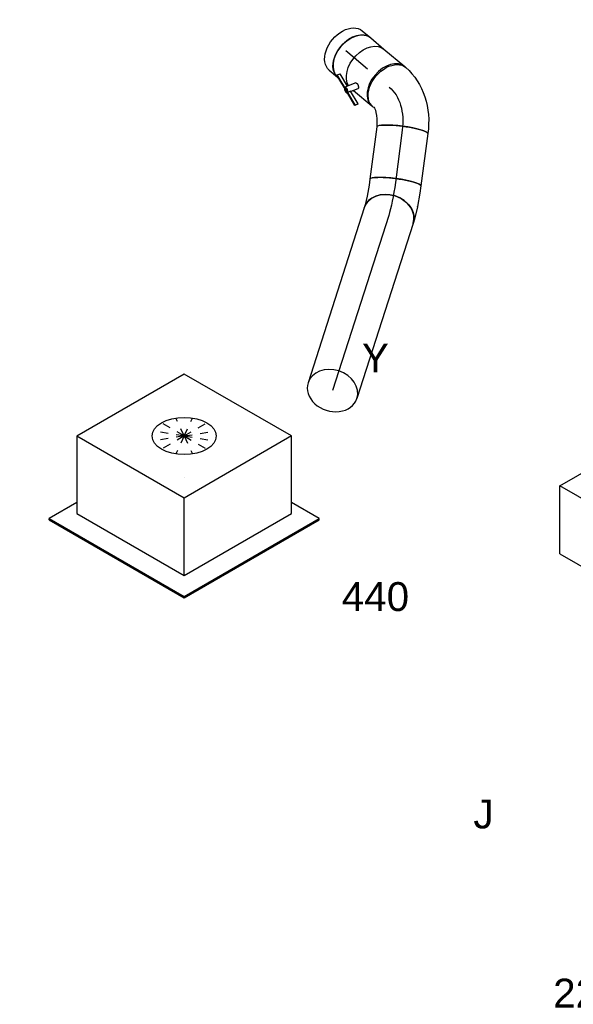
# Model space of a CAD drawing. Extents: x -257677 to 221252, y -185516 to 120782.
# Tile 2 of 171: x -99620 to -97896, y -10702 to -7635. Entities that reach past the tile are written whole.
import ezdxf
from ezdxf.enums import TextEntityAlignment as Align
from ezdxf.lldxf.tags import DXFTag

# ---------------------------------------------------------------- set-up
doc = ezdxf.new("R2010")
doc.units = 0
doc.header["$LTSCALE"] = 50
doc.linetypes.add('STREEPJES', pattern=[0.1, 0.05, -0.05])
doc.layers.get('0').update_dxf_attribs({"linetype": 'CONTINUOUS'})
for name, color, linetype in [('WL570---_RETOUR', 112, 'CONTINUOUS'), ('WL570---_RETOUR_HL', 8, 'CONTINUOUS'), ('WL570---_RETOUR_RST', 2, 'CONTINUOUS'), ('WL570---_RETOUR_RST_HL', 1, 'CONTINUOUS'), ('WL570---_TOEVOER_RST', 2, 'CONTINUOUS'), ('WL570---_TOEVOER_RST_HL', 1, 'CONTINUOUS'), ('WL5911--_D', 2, 'CONTINUOUS'), ('WM570---_RETOUR_PR', 1, 'CONTINUOUS'), ('WM570---_RETOUR_RST_PR', 1, 'CONTINUOUS'), ('WM570---_TOEVOER_RST_PR', 1, 'CONTINUOUS')]:
    doc.layers.add(name, color=color, linetype=linetype)
doc.styles.add('BURO-018', font='ARIAL.TTF', dxfattribs={"height": 63})
doc.styles.add('BURO-025', font='ARIAL.TTF', dxfattribs={"height": 125})
tags = doc.linetypes.add('CENTER2', pattern=[28.575, 19.05, -3.175, 3.175, -3.175]).pattern_tags.tags
tags[10:11] = [DXFTag(74, 4), DXFTag(75, 0), DXFTag(340, '0'), DXFTag(46, 1.0), DXFTag(50, 0.0), DXFTag(44, 0.0), DXFTag(45, 0.0)]
tags[8:9] = [DXFTag(74, 4), DXFTag(75, 0), DXFTag(340, '0'), DXFTag(46, 1.0), DXFTag(50, 0.0), DXFTag(44, 0.0), DXFTag(45, 0.0)]
tags[6:7] = [DXFTag(74, 4), DXFTag(75, 0), DXFTag(340, '0'), DXFTag(46, 1.0), DXFTag(50, 0.0), DXFTag(44, 0.0), DXFTag(45, 0.0)]
tags[4:5] = [DXFTag(74, 4), DXFTag(75, 0), DXFTag(340, '0'), DXFTag(46, 1.0), DXFTag(50, 0.0), DXFTag(44, 0.0), DXFTag(45, 0.0)]

# ---------------------------------------------------------------- blocks, each defined once
blk = doc.blocks.new('*U1993')
at = {"color": 0, "ltscale": 10}
for p, q in [((-65.5, 80, -5279), (-43.1, 80, -5279)), ((-43.1, 80, -5279), (-42.8, 80, -5279)), ((-42.8, 80, -5279), (-1.2, 78.2, -5279)), ((0, 78.1, -5279), (-1.2, 78.2, -5279)), ((0, 78.1, -5279), (35.8, 74.6, -5279)), ((35.8, 74.6, -5279), (39.3, 74.2, -5279)), ((39.3, 74.2, -5279), (53.2, 71.6, -5279)), ((-65.5, -80, -5279), (-46.4, -80, -5279)), ((-46.4, -80, -5279), (-11.8, -81.5, -5279)), ((-11.8, -81.5, -5279), (15.5, -84.1, -5279)), ((15.5, -84.1, -5279), (24.6, -85.8, -5279))]:
    blk.add_line(p, q, dxfattribs=at)
at = {"color": 0, "ltscale": 10, "extrusion": (-2.46417e-17, 8.07386e-17, -1)}
blk.add_ellipse((-65.5, 0, -5279), major_axis=(0, -80), ratio=0.159409, start_param=0, end_param=3.141593, dxfattribs=at)
at = {"color": 0, "ltscale": 10}
blk.add_ellipse((38.9, -7.1, -5279), major_axis=(-14.3, -78.7), ratio=0.802788, start_param=3.141593, end_param=6.283185, dxfattribs=at)
at = {"layer": 'WL570---_RETOUR_HL', "linetype": 'CENTER2', "extrusion": (-2.46417e-17, 8.07386e-17, -1)}
blk.add_ellipse((-90.7, -24.2, -5279), major_axis=(160, 3.9), ratio=0.14899, start_param=4.874303, end_param=5.659702, dxfattribs=at)
at = {"layer": 'WM570---_RETOUR_PR', "color": 1, "style": 'BURO-018'}
blk.add_attdef('POSNR', text='', height=90, dxfattribs=at).set_placement((0, 0), align=Align.MIDDLE)
blk = doc.blocks.new('*U1994')
at = {"color": 0, "ltscale": 10}
for p, q in [((0, 80, -5332.2), (572.8, 80, -5332.2)), ((0, -80, -5332.2), (572.8, -80, -5332.2))]:
    blk.add_line(p, q, dxfattribs=at)
at = {"color": 0, "ltscale": 10, "extrusion": (-4.92579e-17, -2.81561e-17, -1)}
blk.add_ellipse((0, 0, -5332.2), major_axis=(0, -80), ratio=0.802788, start_param=0, end_param=3.141593, dxfattribs=at)
at = {"color": 0, "ltscale": 10}
for start_param, end_param in [(3.141593, 6.283185), (0, 3.141593)]:
    blk.add_ellipse((572.8, 0, -5332.2), major_axis=(0, -80), ratio=0.802788, start_param=start_param, end_param=end_param, dxfattribs=at)
at = {"layer": 'WL570---_RETOUR_HL', "linetype": 'CENTER2'}
blk.add_line((0, 0, -5332.2), (572.8, 0, -5332.2), dxfattribs=at)
at = {"layer": 'WM570---_RETOUR_PR', "color": 1, "style": 'BURO-018'}
blk.add_attdef('POSNR', text='', height=90, dxfattribs=at).set_placement((0, 0), align=Align.MIDDLE)
blk = doc.blocks.new('*U1995')
at = {"color": 0, "ltscale": 10}
for p, q in [((0, 80, -5241.9), (164.4, 80, -5241.9)), ((0, -80, -5241.9), (164.4, -80, -5241.9))]:
    blk.add_line(p, q, dxfattribs=at)
at = {"color": 0, "ltscale": 10, "extrusion": (3.11451e-17, -2.38898e-17, -1)}
blk.add_ellipse((0, 0, -5241.9), major_axis=(0, -80), ratio=0.159409, start_param=0, end_param=3.141593, dxfattribs=at)
at = {"color": 0, "ltscale": 10}
blk.add_ellipse((164.4, 0, -5241.9), major_axis=(0, -80), ratio=0.159409, start_param=3.141593, end_param=6.283185, dxfattribs=at)
at = {"layer": 'WL570---_RETOUR_HL', "linetype": 'CENTER2'}
blk.add_line((0, 0, -5241.9), (164.4, 0, -5241.9), dxfattribs=at)
at = {"layer": 'WM570---_RETOUR_PR', "color": 1, "style": 'BURO-018'}
blk.add_attdef('POSNR', text='', height=90, dxfattribs=at).set_placement((0, 0), align=Align.MIDDLE)
blk = doc.blocks.new('*U1996')
at = {"color": 0, "ltscale": 10, "extrusion": (-1.10797e-17, 9.94589e-17, -1)}
for centre, major_axis, ratio, start_param, end_param in [((-68.3, 0, -5227.2), (0, -80), 0.673008, 0, 3.141593), ((-58.5, -158.3, -5227.2), (-69.2, 230.4), 0.882451, 0.282352, 1.280554), ((-22, -145.3, -5227.2), (-46.1, 65.5), 0.225948, 6.26996, 7.618574)]:
    blk.add_ellipse(centre, major_axis=major_axis, ratio=ratio, start_param=start_param, end_param=end_param, dxfattribs=at)
at = {"color": 0, "ltscale": 10}
blk.add_ellipse((49.1, -76.9, -5227.2), major_axis=(-67.4, -43), ratio=0.159409, start_param=3.141593, end_param=6.283185, dxfattribs=at)
at = {"layer": 'WL570---_RETOUR_HL', "linetype": 'CENTER2', "extrusion": (-1.10797e-17, 9.94589e-17, -1)}
blk.add_ellipse((-38.6, -153.8, -5227.2), major_axis=(-62.9, 147.2), ratio=0.710804, start_param=0.294983, end_param=1.342181, dxfattribs=at)
at = {"layer": 'WM570---_RETOUR_PR', "color": 1, "style": 'BURO-018'}
blk.add_attdef('POSNR', text='', height=90, dxfattribs=at).set_placement((0, 0), align=Align.MIDDLE)
blk = doc.blocks.new('*U1997')
at = {"color": 2, "ltscale": 10}
for p, q in [((-42.3, 80, -5122.5), (42.3, 80, -5122.5)), ((44.7, 79.9, -5122.5), (42.3, 80, -5122.5)), ((-41.7, -57.2, -5122.5), (-58.9, -89.1, -5122.5)), ((-102.3, -75.1, -5122.5), (-97.8, -66.7, -5122.5)), ((-42.1, -95.9, -5122.5), (-102.3, -75.1, -5122.5)), ((-102.1, -76.5, -5122.5), (-102.3, -75.1, -5122.5)), ((-41.8, -97.3, -5122.5), (-102.1, -76.5, -5122.5)), ((-54.8, -81.6, -5122.5), (-97.8, -66.7, -5122.5)), ((-37.6, -87.6, -5122.5), (-42.1, -95.9, -5122.5)), ((5.6, -102.5, -5122.5), (-37.6, -87.6, -5122.5)), ((-32.3, -80, -5122.5), (-36.5, -87.9, -5122.5)), ((-25.1, -66.7, -5122.5), (-32.3, -80, -5122.5)), ((-32.3, -80, -5122.5), (42.3, -80, -5122.5)), ((42.3, -80, -5122.5), (44.2, -80, -5122.5)), ((-42.1, -95.9, -5122.5), (-41.8, -97.3, -5122.5)), ((-41.2, -96.2, -5122.5), (-42.1, -95.9, -5122.5)), ((-41.7, -97.4, -5122.5), (-42.1, -98.2, -5122.5)), ((1.3, -112.3, -5122.5), (-41.8, -97.3, -5122.5)), ((1.1, -110.8, -5122.5), (-41.2, -96.2, -5122.5)), ((1.1, -110.8, -5122.5), (5.6, -102.5, -5122.5)), ((1.3, -112.3, -5122.5), (1.1, -110.8, -5122.5)), ((5.8, -104, -5122.5), (1.3, -112.3, -5122.5)), ((5.6, -102.5, -5122.5), (5.8, -104, -5122.5))]:
    blk.add_line(p, q, dxfattribs=at)
at = {"color": 2, "ltscale": 10, "extrusion": (0, 0, -1)}
blk.add_ellipse((-42.3, 0, -5122.5), major_axis=(0, -80), ratio=0.673008, start_param=0.200835, end_param=3.141593, dxfattribs=at)
at = {"color": 2, "ltscale": 10}
for centre, major_axis, ratio, start_param, end_param in [((42.3, 0, -5122.5), (0, -80), 0.673008, 3.141593, 6.283185), ((-50.5, -93.7, -5122.5), (-8.4, 4.53), 0.462305, 0, 3.141593), ((-50.5, -93.7, -5122.5), (-8.4, 4.53), 0.462305, 3.141593, 6.283185)]:
    blk.add_ellipse(centre, major_axis=major_axis, ratio=ratio, start_param=start_param, end_param=end_param, dxfattribs=at)
blk.add_spline([(-41.6, -57.3, -5122.5), (-41.3, -56.9, -5122.5), (-40.8, -56.6, -5122.5), (-40.3, -56.4, -5122.5), (-39.8, -56.2, -5122.5), (-39.1, -56.1, -5122.5), (-38.4, -56, -5122.5), (-37.7, -56.1, -5122.5), (-36.9, -56.2, -5122.5), (-36.1, -56.4, -5122.5), (-35.3, -56.6, -5122.5), (-34.4, -56.9, -5122.5), (-33.6, -57.3, -5122.5), (-32.7, -57.7, -5122.5), (-31.9, -58.1, -5122.5), (-31, -58.6, -5122.5), (-30.2, -59.2, -5122.5), (-29.5, -59.7, -5122.5), (-28.7, -60.3, -5122.5), (-28.1, -60.9, -5122.5), (-27.4, -61.5, -5122.5), (-26.9, -62.1, -5122.5), (-26.3, -62.8, -5122.5), (-25.9, -63.3, -5122.5), (-25.5, -63.9, -5122.5), (-25.3, -64.5, -5122.5), (-25.1, -65, -5122.5), (-24.9, -65.5, -5122.5), (-24.9, -65.9, -5122.5), (-25, -66.3, -5122.5), (-25.1, -66.7, -5122.5)], degree=3, dxfattribs=at)
at = {"layer": 'WL570---_RETOUR', "color": 1, "style": 'BURO-018'}
blk.add_attdef('I', text='', height=90, dxfattribs=at).set_placement((0, 0), align=Align.MIDDLE)
at = {"layer": 'WM570---_RETOUR_PR', "color": 1, "style": 'BURO-018'}
blk.add_attdef('POSNR', text='', height=90, dxfattribs=at).set_placement((0, 0), align=Align.MIDDLE)
blk = doc.blocks.new('*U1998')
at = {"color": 0, "ltscale": 10}
for p, q in [((0, 80, -5034.7), (54.2, 80, -5034.7)), ((0, -80, -5034.7), (4.6, -80, -5034.7)), ((37.1, -80, -5034.7), (42.6, -80, -5034.7))]:
    blk.add_line(p, q, dxfattribs=at)
at = {"color": 0, "ltscale": 10, "extrusion": (3.02277e-17, 2.5406e-17, -1)}
blk.add_ellipse((0, 0, -5034.7), major_axis=(0, -80), ratio=0.673008, start_param=0, end_param=3.141593, dxfattribs=at)
at = {"layer": 'WL570---_RETOUR_HL', "linetype": 'CENTER2'}
blk.add_line((0, 0, -5034.7), (54.2, 0, -5034.7), dxfattribs=at)
at = {"layer": 'WM570---_RETOUR_PR', "color": 1, "style": 'BURO-018'}
blk.add_attdef('POSNR', text='', height=90, dxfattribs=at).set_placement((0, 0), align=Align.MIDDLE)
blk = doc.blocks.new('*U1999')
at = {"color": 0, "ltscale": 10}
for p, q in [((0, 80, -5003.6), (34.2, 80, -5003.6)), ((0, -80, -5003.6), (34.2, -80, -5003.6))]:
    blk.add_line(p, q, dxfattribs=at)
at = {"color": 0, "ltscale": 10, "extrusion": (-4.14097e-17, 3.77099e-17, -1)}
blk.add_ellipse((0, 0, -5003.6), major_axis=(0, -80), ratio=0.673008, start_param=0, end_param=3.141593, dxfattribs=at)
at = {"color": 0, "ltscale": 10}
blk.add_ellipse((34.2, 0, -5003.6), major_axis=(0, -80), ratio=0.673008, start_param=3.141593, end_param=6.283185, dxfattribs=at)
at = {"layer": 'WL570---_RETOUR_HL', "linetype": 'CENTER2'}
blk.add_line((0, 0, -5003.6), (34.2, 0, -5003.6), dxfattribs=at)
at = {"layer": 'WM570---_RETOUR_PR', "color": 1, "style": 'BURO-018'}
blk.add_attdef('POSNR', text='', height=90, dxfattribs=at).set_placement((0, 0), align=Align.MIDDLE)
blk = doc.blocks.new('*U2172')
at = {"color": 2, "ltscale": 10}
for p, q in [((-432.7, -226.3, -6880.2), (-65.3, 410.1, -6880.2)), ((326.6, 410.1, -6880.2), (-65.3, 410.1, -6880.2)), ((-40.8, -226.3, -6880.2), (326.6, 410.1, -6880.2)), ((326.6, 410.1, -6880.2), (409.5, 266.6, -6880.2)), ((411.3, 189.1, -6880.2), (386.3, 145.9, -6880.2)), ((316.2, 24.3, -6880.2), (305, 5.1, -6880.2)), ((234.8, -116.5, -6880.2), (209.9, -159.7, -6880.2)), ((-40.8, -226.3, -6880.2), (-432.7, -226.3, -6880.2)), ((-326.6, -410.1, -6880.2), (-432.7, -226.3, -6880.2)), ((65.3, -410.1, -6880.2), (-40.8, -226.3, -6880.2)), ((139.7, -281.3, -6880.2), (65.3, -410.1, -6880.2)), ((-326.6, -410.1, -6880.2), (65.3, -410.1, -6880.2))]:
    blk.add_line(p, q, dxfattribs=at)
at = {"color": 8, "linetype": 'STREEPJES', "ltscale": 10}
for p, q in [((409.5, 266.6, -6880.2), (432.7, 226.3, -6880.2)), ((432.7, 226.3, -6880.2), (411.3, 189.1, -6880.2)), ((386.3, 145.9, -6880.2), (316.2, 24.3, -6880.2)), ((305, 5.1, -6880.2), (234.8, -116.5, -6880.2)), ((209.9, -159.7, -6880.2), (139.7, -281.3, -6880.2))]:
    blk.add_line(p, q, dxfattribs=at)
at = {"layer": 'WL5911--_D', "color": 2, "style": 'BURO-025'}
blk.add_attdef('POSNR', text='', height=125, dxfattribs=at).set_placement((0, 0), align=Align.MIDDLE)
blk = doc.blocks.new('*U2179')
at = {"color": 0, "ltscale": 10}
for p, q in [((-225.4, 278.6, -6463.5), (-345.8, 70, -6463.5)), ((160.8, 278.6, -6463.5), (-225.4, 278.6, -6463.5)), ((-32.3, -55.9, -6463.5), (-225.4, 278.6, -6463.5)), ((354, -55.9, -6463.5), (160.8, 278.6, -6463.5)), ((-430.7, 95.5, -6463.5), (-428.7, 99, -6463.5)), ((-430.7, 95.5, -6463.5), (-187.8, -325.3, -6463.5)), ((-329, 99, -6463.5), (-428.7, 99, -6463.5)), ((-428.7, 99, -6463.5), (-185.8, -321.7, -6463.5)), ((-345.8, 70, -6463.5), (-152.7, -264.5, -6463.5)), ((-152.7, -264.5, -6463.5), (-32.3, -55.9, -6463.5)), ((354, -55.9, -6463.5), (-32.3, -55.9, -6463.5)), ((233.5, -264.5, -6463.5), (354, -55.9, -6463.5)), ((300.1, -321.7, -6463.5), (250.3, -235.5, -6463.5)), ((-152.7, -264.5, -6463.5), (233.5, -264.5, -6463.5)), ((-185.8, -321.7, -6463.5), (-187.8, -325.3, -6463.5)), ((-187.8, -325.3, -6463.5), (298, -325.3, -6463.5)), ((-185.8, -321.7, -6463.5), (300.1, -321.7, -6463.5)), ((298, -325.3, -6463.5), (300.1, -321.7, -6463.5))]:
    blk.add_line(p, q, dxfattribs=at)
at = {"color": 8, "linetype": 'STREEPJES', "ltscale": 10}
for q in [(-11.9, 172.6, -6463.5), (23.5, 182.1, -6463.5), (69.8, 172.6, -6463.5), (-26.8, 146.7, -6463.5), (114.6, 146.7, -6463.5), (-17.4, 111.4, -6463.5), (14, 76, -6463.5), (58.8, 50.1, -6463.5), (105.1, 40.7, -6463.5), (140.5, 50.1, -6463.5), (155.4, 76, -6463.5), (145.9, 111.4, -6463.5)]:
    blk.add_line((64.3, 111.4, -6463.5), q, dxfattribs=at)
at = {"color": 0, "ltscale": 10}
blk.add_ellipse((64.3, 111.4, -6463.5), major_axis=(86.6, -50), ratio=0.57735, dxfattribs=at)
at = {"layer": 'WL570---_RETOUR_RST_HL', "linetype": 'CENTER2'}
blk.add_circle((0, 0, -6463.5), 0.075, dxfattribs=at)
at = {"layer": 'WL570---_RETOUR_RST', "color": 1, "style": 'BURO-018'}
for tag in ['MC', 'Q']:
    blk.add_attdef(tag, text='', height=90, dxfattribs=at).set_placement((0, 0), align=Align.MIDDLE)
at = {"layer": 'WM570---_RETOUR_RST_PR', "color": 1, "style": 'BURO-018'}
blk.add_attdef('POSNR', text='', height=90, dxfattribs=at).set_placement((0, 0), align=Align.MIDDLE)
blk = doc.blocks.new('*U2183')
at = {"color": 0, "ltscale": 10}
for p, q in [((-225.4, 278.6, -7848.5), (-345.8, 70, -7848.5)), ((160.8, 278.6, -7848.5), (-225.4, 278.6, -7848.5)), ((-32.3, -55.9, -7848.5), (-225.4, 278.6, -7848.5)), ((354, -55.9, -7848.5), (160.8, 278.6, -7848.5)), ((-430.7, 95.5, -7848.5), (-428.7, 99, -7848.5)), ((-430.7, 95.5, -7848.5), (-187.8, -325.3, -7848.5)), ((-329, 99, -7848.5), (-428.7, 99, -7848.5)), ((-428.7, 99, -7848.5), (-185.8, -321.7, -7848.5)), ((-345.8, 70, -7848.5), (-152.7, -264.5, -7848.5)), ((-152.7, -264.5, -7848.5), (-32.3, -55.9, -7848.5)), ((354, -55.9, -7848.5), (-32.3, -55.9, -7848.5)), ((233.5, -264.5, -7848.5), (354, -55.9, -7848.5)), ((300.1, -321.7, -7848.5), (250.3, -235.5, -7848.5)), ((-152.7, -264.5, -7848.5), (233.5, -264.5, -7848.5)), ((-185.8, -321.7, -7848.5), (-187.8, -325.3, -7848.5)), ((-187.8, -325.3, -7848.5), (298, -325.3, -7848.5)), ((-185.8, -321.7, -7848.5), (300.1, -321.7, -7848.5)), ((298, -325.3, -7848.5), (300.1, -321.7, -7848.5))]:
    blk.add_line(p, q, dxfattribs=at)
at = {"color": 8, "linetype": 'STREEPJES', "ltscale": 10}
for q in [(-11.9, 172.6, -7848.5), (23.5, 182.1, -7848.5), (69.8, 172.6, -7848.5), (-26.8, 146.7, -7848.5), (114.6, 146.7, -7848.5), (-17.4, 111.4, -7848.5), (14, 76, -7848.5), (58.8, 50.1, -7848.5), (105.1, 40.7, -7848.5), (140.5, 50.1, -7848.5), (155.4, 76, -7848.5), (145.9, 111.4, -7848.5)]:
    blk.add_line((64.3, 111.4, -7848.5), q, dxfattribs=at)
at = {"color": 0, "ltscale": 10}
blk.add_ellipse((64.3, 111.4, -7848.5), major_axis=(86.6, -50), ratio=0.57735, dxfattribs=at)
at = {"layer": 'WL570---_TOEVOER_RST_HL', "linetype": 'CENTER2'}
blk.add_circle((0, 0, -7848.5), 0.075, dxfattribs=at)
at = {"layer": 'WL570---_TOEVOER_RST', "color": 1, "style": 'BURO-018'}
for tag in ['MC', 'Q']:
    blk.add_attdef(tag, text='', height=90, dxfattribs=at).set_placement((0, 0), align=Align.MIDDLE)
at = {"layer": 'WM570---_TOEVOER_RST_PR', "color": 1, "style": 'BURO-018'}
blk.add_attdef('POSNR', text='', height=90, dxfattribs=at).set_placement((0, 0), align=Align.MIDDLE)

msp = doc.modelspace()

# ---------------------------------------------------------------- block references
at = {"layer": 'WL570---_RETOUR'}
for name, p, rotation in [('*U1999', (-98604.31438, -7731.08099, 5003.62321), 319.9533862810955), ('*U1998', (-98578.15566, -7753.06705, 5034.7162), 319.9533862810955), ('*U1997', (-98504.26135, -7815.17426, 5122.54905), 319.9533862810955), ('*U1996', (-98416.30072, -7889.14041, 5227.15299), 319.9533862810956), ('*U1995', (-98428.22297, -7979.57639, 5241.88235), 262.4899504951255), ('*U1993', (-98458.26979, -8207.49572, 5279.0037), 262.4899504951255), ('*U1994', (-98470.36784, -8245.13137, 5332.22855), 252.1799124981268)]:
    msp.add_blockref(name, p, dxfattribs=dict(at, rotation=rotation))
at = {"layer": 'WL570---_RETOUR_RST'}
ref = msp.add_blockref('*U2179', (-99107.4996, -9060.37676, 6463.509), dxfattribs=dict(at, rotation=29.99999999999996))
ref.add_attrib('Q', '440', dxfattribs={"color": 1, "height": 90, "style": 'BURO-018'}).set_placement((-98511.77106, -9431.88271), align=Align.MIDDLE)
ref.add_attrib('MC', 'Y', dxfattribs={"color": 1, "height": 90, "style": 'BURO-018'}).set_placement((-98511.77106, -8688.87082), align=Align.MIDDLE)
at = {"layer": 'WL570---_TOEVOER_RST'}
ref = msp.add_blockref('*U2183', (-97410.60203, -10039.70325, 7848.4858), dxfattribs=dict(at, rotation=29.99999999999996))
ref.add_attrib('Q', '220', dxfattribs={"color": 1, "height": 90, "style": 'BURO-018'}).set_placement((-97853.39594, -10666.85638), align=Align.MIDDLE)
ref.add_attrib('MC', 'J', dxfattribs={"color": 1, "height": 90, "style": 'BURO-018'}).set_placement((-98175.12953, -10109.59746), align=Align.MIDDLE)
at = {"layer": 'WL5911--_D', "rotation": 329.9999999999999}
msp.add_blockref('*U2172', (-97449.34919, -9107.00669, 6880.19397), dxfattribs=at)

doc.saveas('drawing.dxf')
